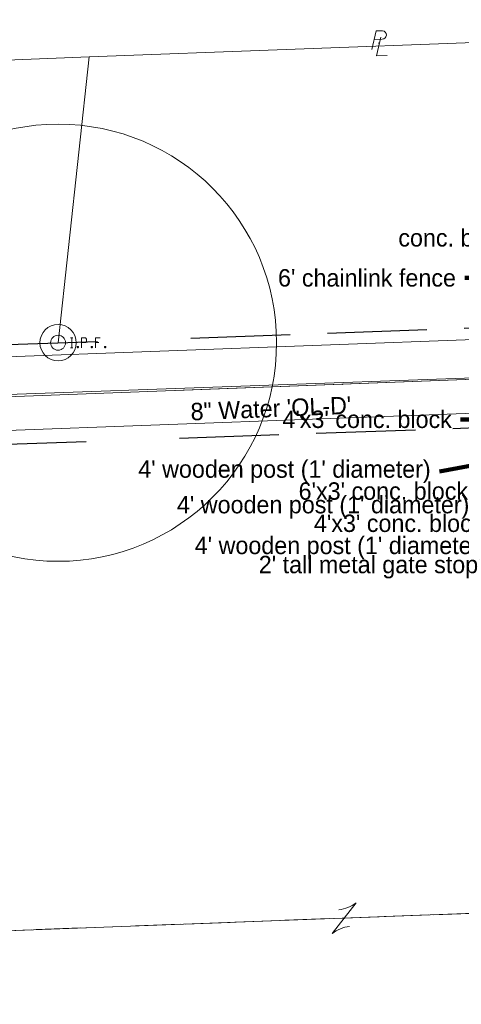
# Model space of a CAD drawing. Header units: feet. Extents: x 2433273 to 2447442, y 555003 to 575201.
# Tile 188 of 226: x 2435544 to 2435722, y 570159 to 570554. Entities that reach past the tile are written whole.
import ezdxf
from ezdxf.enums import TextEntityAlignment as Align

# ---------------------------------------------------------------- set-up
doc = ezdxf.new("R2010")
doc.units = ezdxf.units.FT
doc.header["$LTSCALE"] = 50
doc.header["$MEASUREMENT"] = 0
for name, pattern in [('cl20', [100, 5, -5, 80, -5, 5]), ('cl50', [100, 7.5, -7.5, 70, -7.5, 7.5]), ('corp', [0.4, 0.05, 0.09, 0.08, 0.09, 0.05, -0.04]), ('rowex', [4.85, 0.8, -0.375, -0.375, 0.8, -0.3, 0.8, -0.3, 0.8, -0.3])]:
    doc.linetypes.add(name, pattern=pattern)
for name, color, linetype, lineweight in [('DV_X_Corp_Line', 7, 'corp', 0), ('DV_X_Property_Line', 7, 'Continuous', 0), ('DV_X_Property_Line (Construction)', 7, 'Continuous', 0), ('GE_P_CL_50', 7, 'cl50', 13), ('RW_X_CL_20', 6, 'cl20', 0), ('RW_X_Fee_RW', 6, 'rowex', 30), ('SV_X_Mon_Cells_Found', 7, 'Continuous', 0), ('SV_X_Text', 7, 'Continuous', 0), ('UT_X_Electric_Cells', 1, 'Continuous', 0), ('UT_X_Gas', 2, 'Continuous', 0), ('UT_X_Water', 133, 'Continuous', 0), ('UT_X_Water_Text', 7, 'Continuous', 0)]:
    doc.layers.add(name, color=color, linetype=linetype, lineweight=lineweight)
doc.layers.add('GK_Visualization', color=30, linetype='Continuous', lineweight=13, plot=False)
doc.styles.add('Slanted-Normal LS 0.50', font='font31.shx', dxfattribs={"height": 0.14})
doc.styles.add('Slanted-Normal LS 0.50_0', font='font31.shx')
doc.styles.add('Style-font30', font='font30.shx')
doc.dimstyles.new('Dec-0  Slanted', dxfattribs={"dimscale": 50, "dimtxt": 0.14, "dimasz": 0.14, "dimexe": 0.07, "dimexo": 0.07, "dimgap": 0.07, "dimtad": 1, "dimdec": 0, "dimzin": 3, "dimdsep": 46, "dimtxsty": 'Slanted-Normal LS 0.50_0', "dimcen": 0.09, "dimclrd": 97, "dimclre": 97, "dimclrt": 7, "dimadec": 0, "dimazin": 3, "dimtfac": 1, "dimtdec": 0, "dimtofl": 0, "dimtmove": 1, "dimatfit": 1, "dimfxl": 1, "dimtzin": 3, "dimlwd": 0, "dimlwe": 0, "dimarcsym": 0})

# ---------------------------------------------------------------- blocks, each defined once
blk = doc.blocks.new('PLM_2')
at = {"layer": 'DV_X_Property_Line', "color": 7, "linetype": 'Continuous', "lineweight": 0}
blk.add_line((-0.0401, 0.0312), (0.0247, 0.0312), dxfattribs=at)
at = {"layer": 'DV_X_Property_Line', "color": 7, "linetype": 'Continuous', "lineweight": 0, "flags": 128}
for points in [[(-0.0611, -0.0484), (-0.022, 0.0998), (0.0297, 0.0997)], [(0.0133, 0.048), (-0.0263, -0.0998), (0.0611, -0.0998)]]:
    blk.add_lwpolyline(points, dxfattribs=at)
at = {"layer": 'DV_X_Property_Line', "color": 7, "linetype": 'Continuous', "lineweight": 0, "extrusion": (0, 0, -1)}
blk.add_arc((-0.0245, 0.0657), 0.0345, 98.6719, 269.52902, dxfattribs=at)
at = {"layer": 'DV_X_Property_Line (Construction)', "color": 7, "linetype": 'Continuous', "lineweight": 30}
blk.add_point((0, 0), dxfattribs=at)
blk = doc.blocks.new('X_130')
at = {"layer": 'GK_Visualization', "color": 1, "linetype": 'Continuous', "lineweight": 0}
for p, q in [((-0.07, -0.07), (0.07, 0.07)), ((-0.07, 0.07), (0.07, -0.07))]:
    blk.add_line(p, q, dxfattribs=at)
blk = doc.blocks.new('OHK_10')
at = {"layer": 'DV_X_Property_Line', "color": 2, "linetype": 'Continuous', "lineweight": 0}
blk.add_line((-0.1, -0.12), (0.1, 0.12), dxfattribs=at)
for centre, start, end in [((-0.0581, 0.335), 273.69448, 306.33701), ((0.0581, -0.335), 93.69448, 126.33701)]:
    blk.add_arc(centre, 0.2668, start, end, dxfattribs=at)
at = {"layer": 'DV_X_Property_Line (Construction)', "color": 2, "linetype": 'Continuous', "lineweight": 30}
blk.add_point((0, 0), dxfattribs=at)
blk = doc.blocks.new('IPF_50')
at = {"layer": 'SV_X_Mon_Cells_Found', "color": 7, "linetype": 'Continuous', "lineweight": 0, "flags": 128}
for points in [[(0.1007, 0.04), (0.1184, 0.04)], [(0.1095, -0.04), (0.1095, 0.04)], [(0.1878, -0.04), (0.1878, 0.04), (0.2143, 0.04), (0.217, 0.0394), (0.2209, 0.0381), (0.2225, 0.0368), (0.2242, 0.0356), (0.2264, 0.0324), (0.228, 0.0293), (0.2291, 0.0242), (0.2291, 0.0167), (0.2286, 0.0142), (0.2275, 0.0104), (0.2253, 0.006), (0.2231, 0.0041), (0.2214, 0.0028), (0.2187, 0.0016), (0.2143, 0.0009), (0.1878, 0.0009)], [(0.3383, 0.04), (0.3002, 0.04), (0.3002, -0.04)], [(0.3002, 0.0009), (0.3272, 0.0009)], [(0.1007, -0.04), (0.1184, -0.04)], [(0.1575, -0.0293), (0.1602, -0.0293), (0.1619, -0.0305), (0.1635, -0.0331), (0.1635, -0.0362), (0.1619, -0.0387), (0.1602, -0.04), (0.1575, -0.04), (0.1558, -0.0387), (0.1542, -0.0362), (0.1542, -0.0331), (0.1558, -0.0305), (0.1575, -0.0293)], [(0.2699, -0.0293), (0.2727, -0.0293), (0.2743, -0.0305), (0.276, -0.0331), (0.276, -0.0362), (0.2743, -0.0387), (0.2727, -0.04), (0.2699, -0.04), (0.2683, -0.0387), (0.2666, -0.0362), (0.2666, -0.0331), (0.2683, -0.0305), (0.2699, -0.0293)], [(0.3774, -0.0293), (0.3801, -0.0293), (0.3818, -0.0305), (0.3835, -0.0331), (0.3835, -0.0362), (0.3818, -0.0387), (0.3801, -0.04), (0.3774, -0.04), (0.3757, -0.0387), (0.3741, -0.0362), (0.3741, -0.0331), (0.3757, -0.0305), (0.3774, -0.0293)]]:
    blk.add_lwpolyline(points, dxfattribs=at)
at = {"layer": 'SV_X_Mon_Cells_Found', "color": 7, "linetype": 'Continuous', "lineweight": 0}
blk.add_circle((0, 0), 0.06, dxfattribs=at)

msp = doc.modelspace()

# ---------------------------------------------------------------- linework, layer by layer
at = {"layer": 'DV_X_Corp_Line', "flags": 128}
msp.add_lwpolyline([(2436168.25, 570211.9), (2434749.75, 570158.78, -0.004302), (2434754.32, 570207.86)], format="xyb", dxfattribs=at)
at = {"layer": 'DV_X_Property_Line'}
for p, q in [((2435572.04, 570539.27), (2435972.16, 570554.23)), ((2434787.83, 570509.94), (2435572.04, 570539.27)), ((2435559.55, 570424.49), (2435572.04, 570539.27)), ((2434782.97, 570160.03), (2435789.37, 570197.71))]:
    msp.add_line(p, q, dxfattribs=at)
at = {"layer": 'GE_P_CL_50'}
msp.add_line((2435606.7, 570405.32), (2435768.12, 570411.36), dxfattribs=at)
at = {"layer": 'RW_X_CL_20'}
for p, q in [((2434772.45, 570374.13), (2436047.38, 570421.8)), ((2434772.72, 570376.52), (2436047.44, 570421.81))]:
    msp.add_line(p, q, dxfattribs=at)
at = {"layer": 'RW_X_Fee_RW'}
for p, q in [((2434808.34, 570397.8), (2436036.74, 570441.44)), ((2434803.79, 570357.61), (2436059.2, 570402.21))]:
    msp.add_line(p, q, dxfattribs=at)
at = {"layer": 'UT_X_Electric_Cells'}
for radius in [87.79, 7.31]:
    msp.add_circle((2435559.55, 570424.49), radius, dxfattribs=at)
at = {"layer": 'UT_X_Gas'}
msp.add_line((2434799.46, 570391.15), (2436036.2, 570437.4), dxfattribs=at)
at = {"layer": 'UT_X_Water'}
msp.add_line((2434828.29, 570362.6), (2435774.69, 570398), dxfattribs=at)

# ---------------------------------------------------------------- block references
at = {"layer": 'DV_X_Property_Line', "color": 7, "linetype": 'Continuous', "lineweight": 0, "xscale": 50.00000000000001, "yscale": 50.00000000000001, "zscale": 50.00000000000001, "rotation": 2.025665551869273}
msp.add_blockref('PLM_2', (2435688.62, 570544.78), dxfattribs=at)
at = {"layer": 'DV_X_Property_Line', "color": 2, "linetype": 'Continuous', "lineweight": 30, "xscale": 50.00000000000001, "yscale": 50.00000000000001, "zscale": 50.00000000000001, "rotation": 2.144546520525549}
msp.add_blockref('OHK_10', (2435674.52, 570193.41), dxfattribs=at)
at = {"layer": 'GK_Visualization', "color": 1, "linetype": 'Continuous', "lineweight": 0}
msp.add_blockref('X_130', (2435673.89, 570407.84), dxfattribs=at)
at = {"layer": 'SV_X_Mon_Cells_Found', "color": 7, "linetype": 'Continuous', "lineweight": 0, "xscale": 50, "yscale": 50, "zscale": 50}
msp.add_blockref('IPF_50', (2435559.55, 570424.49), dxfattribs=at)

# ---------------------------------------------------------------- texts
at = {"layer": 'GK_Visualization', "color": 1, "style": 'Style-font30'}
msp.add_text('MJT500', height=0.14, dxfattribs=at).set_placement((2435673.89, 570407.84), align=Align.RIGHT)
at = {"layer": 'SV_X_Text', "char_height": 7, "attachment_point": 6, "line_spacing_factor": 0.606, "style": 'Slanted-Normal LS 0.50'}
for s, insert in [('conc. barrier', (2435748.29, 570466.58)), ("6' chainlink fence", (2435719.43, 570450.49)), ("4'x3' conc. block", (2435717.78, 570393.7)), ("4' wooden post (1' diameter)", (2435709.27, 570372.71)), ("6'x3' conc. block", (2435724.29, 570364.87)), ("4' wooden post (1' diameter)", (2435724.81, 570358.42)), ("4'x3' conc. block", (2435730.44, 570351.94)), ("4' wooden post (1' diameter)", (2435731.97, 570342.05)), ("2' tall metal gate stop", (2435728.35, 570334.36))]:
    msp.add_mtext(s, dxfattribs=dict(at, insert=insert))
at = {"layer": 'UT_X_Water_Text', "style": 'Slanted-Normal LS 0.50'}
msp.add_text('8" Water \'QL-D\'', height=7, rotation=2.3903, dxfattribs=at).set_placement((2435645.22, 570394.62), align=Align.CENTER)

# ---------------------------------------------------------------- leaders
at = {"layer": 'SV_X_Text', "color": 97, "linetype": 'Continuous', "lineweight": 0, "annotation_type": 0, "has_hookline": 1, "hookline_direction": 1}
for points, text_width in [([(2435776.11, 570456.07), (2435758.79, 570466.58), (2435751.79, 570466.58)], 72.33), ([(2435741.53, 570441.08), (2435729.93, 570450.49), (2435722.93, 570450.49)], 97.22), ([(2435738.45, 570380.95), (2435728.28, 570393.7), (2435721.28, 570393.7)], 93.83), ([(2435747.86, 570379.31), (2435712.77, 570372.71)], 154.44), ([(2435752.04, 570376.58), (2435734.79, 570364.87), (2435727.79, 570364.87)], 93.89), ([(2435758.12, 570374.03), (2435735.31, 570358.42), (2435728.31, 570358.42)], 154.44), ([(2435760.67, 570364.06), (2435740.94, 570351.94), (2435733.94, 570351.94)], 93.83), ([(2435763.69, 570360.04), (2435742.47, 570342.05), (2435735.47, 570342.05)], 154.44), ([(2435766.03, 570353.42), (2435738.85, 570334.36), (2435731.85, 570334.36)], 130.94)]:
    msp.add_leader(points, dimstyle='Dec-0  Slanted', override={"dimtad": 0, "dimclrd": 0, "dimlwd": 65534}, dxfattribs=dict(at, text_width=text_width))

doc.saveas('drawing.dxf')
